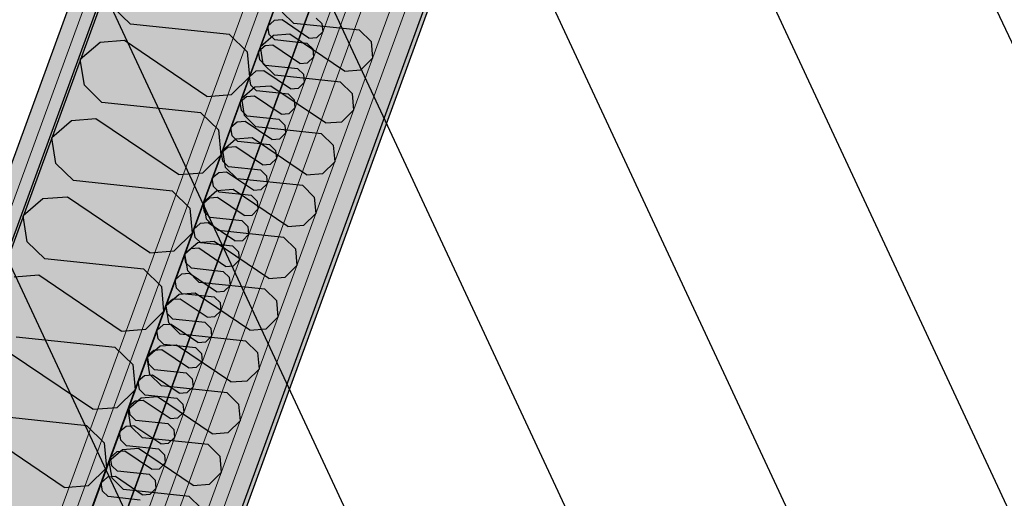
# Model space of a CAD drawing. Header units: millimetres. Extents: x 112481703 to 112588235, y 1264638581 to 1264713486.
# Tile 171 of 256: x 112563782 to 112564667, y 1264675416 to 1264675846. Entities that reach past the tile are written whole.
import ezdxf
from ezdxf.enums import TextEntityAlignment as Align

# ---------------------------------------------------------------- set-up
doc = ezdxf.new("R2010")
doc.units = ezdxf.units.MM
doc.header["$LTSCALE"] = 0.5
doc.header["$MEASUREMENT"] = 0
doc.linetypes.add('Lang stiplet', pattern=[2116.666603, 1269.999981, -846.666622])
doc.linetypes.add('PLINE', pattern=[0])
for name, color, linetype in [('231- Bærende yttervegger', 7, 'Continuous'), ('231- Bærende yttervegger (Skravur)', 7, 'Continuous'), ('231- Bærende yttervegger (Skravur)(Nye konstruksjoner)', 7, 'Continuous'), ('231- Bærende yttervegger(Nye konstruksjoner)', 7, 'Continuous'), ('266- Himling og innvendig overflate#1', 7, 'Continuous'), ('862- M___Nettoareal', 7, 'Continuous'), ('862- M___Nettoareal (1-100)', 7, 'Continuous'), ('862- M___Nettoareal(Polylinje)', 7, 'Continuous'), ('LA_farge_dekke_asfalt2', 7, 'Continuous'), ('Yttervegger.A225', 7, 'Continuous'), ('Yttervegger.A225 (Skravur)', 7, 'Continuous')]:
    doc.layers.add(name, color=color, linetype=linetype)
doc.layers.add('235- Utvendig kledning og overflate', color=7, linetype='Continuous', lineweight=0)
doc.layers.add('236- Innvendig kledning og overflate', color=7, linetype='Continuous', lineweight=0)
doc.styles.add('GENERATED_STYLE_1', font='arial.ttf')
pattern_1 = [(249.956, (112557650, 1264717795), (-81.357, 29.68231), [0, -50]), (249.956, (112557682.11, 1264717756.67), (-81.357, 29.68231), [0, -50])]

# ---------------------------------------------------------------- blocks, each defined once
blk = doc.blocks.new('Legekontor_18_8', base_point=(112565643.06, 1264674628.7))
at = {"layer": '862- M___Nettoareal(Polylinje)', "linetype": 'PLINE', "flags": 128}
blk.add_lwpolyline([(112562951.97, 1264672584.61), (112565881.63, 1264671515.76), (112567554.2, 1264676100.16), (112567694.6, 1264676484.99), (112566464.89, 1264676933.64), (112564764.95, 1264677553.85)], close=True, dxfattribs=at)
blk = doc.blocks.new('Legesenter_2422_21', base_point=(112561936.63, 1264674806.4))
at = {"layer": '862- M___Nettoareal(Polylinje)', "linetype": 'PLINE', "flags": 128}
blk.add_lwpolyline([(112558273.87, 1264668708.45), (112560894.88, 1264667752.2), (112562589.31, 1264672396.52), (112562566.77, 1264672404.74), (112564352.87, 1264677300.33), (112561754.41, 1264678248.36)], close=True, dxfattribs=at)
blk = doc.blocks.new('*X154', base_point=(112557650, 1264717795))
at = {"layer": 'Yttervegger.A225 (Skravur)', "linetype": 'PLINE'}
for p, q in [((112564011.13, 1264675845.16), (112564005.38, 1264675840.2)), ((112564018.25, 1264675845.71), (112564011.13, 1264675845.16)), ((112564042.29, 1264675829.45), (112564018.25, 1264675845.71)), ((112564048.86, 1264675847.46), (112564053.96, 1264675842.46)), ((112564053.96, 1264675842.46), (112564054.63, 1264675835.15)), ((112564006.58, 1264675832.7), (112564005.38, 1264675840.2)), ((112564049.41, 1264675830), (112564054.63, 1264675835.15)), ((112564011.68, 1264675827.69), (112564006.58, 1264675832.7)), ((112564040.54, 1264675824.65), (112564011.68, 1264675827.69)), ((112564040.54, 1264675824.65), (112564045.63, 1264675819.65)), ((112564042.29, 1264675829.45), (112564049.41, 1264675830)), ((112564002.8, 1264675822.35), (112563997.05, 1264675817.39)), ((112563998.26, 1264675809.89), (112563997.05, 1264675817.39)), ((112564009.93, 1264675822.9), (112564002.8, 1264675822.35)), ((112564033.97, 1264675806.64), (112564009.93, 1264675822.9)), ((112564045.63, 1264675819.65), (112564046.31, 1264675812.34)), ((112564003.35, 1264675804.88), (112563998.26, 1264675809.89)), ((112564033.97, 1264675806.64), (112564041.09, 1264675807.19)), ((112564041.09, 1264675807.19), (112564046.31, 1264675812.34)), ((112563994.48, 1264675799.54), (112563988.73, 1264675794.58)), ((112564001.6, 1264675800.09), (112563994.48, 1264675799.54)), ((112564025.64, 1264675783.83), (112564001.6, 1264675800.09)), ((112564032.22, 1264675801.84), (112564003.35, 1264675804.88)), ((112564032.22, 1264675801.84), (112564037.31, 1264675796.84)), ((112563989.94, 1264675787.08), (112563988.73, 1264675794.58)), ((112564032.77, 1264675784.38), (112564037.99, 1264675789.53)), ((112564037.31, 1264675796.84), (112564037.99, 1264675789.53)), ((112563995.03, 1264675782.07), (112563989.94, 1264675787.08)), ((112564023.89, 1264675779.03), (112563995.03, 1264675782.07)), ((112564025.64, 1264675783.83), (112564032.77, 1264675784.38)), ((112563986.16, 1264675776.73), (112563980.41, 1264675771.77)), ((112563981.61, 1264675764.27), (112563980.41, 1264675771.77)), ((112563993.28, 1264675777.28), (112563986.16, 1264675776.73)), ((112564017.32, 1264675761.01), (112563993.28, 1264675777.28)), ((112564023.89, 1264675779.03), (112564028.99, 1264675774.02)), ((112564028.99, 1264675774.02), (112564029.66, 1264675766.72)), ((112563986.71, 1264675759.26), (112563981.61, 1264675764.27)), ((112564024.44, 1264675761.57), (112564029.66, 1264675766.72)), ((112563977.84, 1264675753.92), (112563972.09, 1264675748.96)), ((112563984.96, 1264675754.47), (112563977.84, 1264675753.92)), ((112564009, 1264675738.2), (112563984.96, 1264675754.47)), ((112564015.57, 1264675756.22), (112563986.71, 1264675759.26)), ((112564015.57, 1264675756.22), (112564020.67, 1264675751.21)), ((112564017.32, 1264675761.01), (112564024.44, 1264675761.57)), ((112563973.29, 1264675741.46), (112563972.09, 1264675748.96)), ((112564020.67, 1264675751.21), (112564021.34, 1264675743.91)), ((112563978.39, 1264675736.45), (112563973.29, 1264675741.46)), ((112564007.25, 1264675733.41), (112563978.39, 1264675736.45)), ((112564009, 1264675738.2), (112564016.12, 1264675738.76)), ((112564016.12, 1264675738.76), (112564021.34, 1264675743.91)), ((112563969.52, 1264675731.11), (112563963.77, 1264675726.14)), ((112563976.64, 1264675731.66), (112563969.52, 1264675731.11)), ((112564000.68, 1264675715.39), (112563976.64, 1264675731.66)), ((112564007.25, 1264675733.41), (112564012.34, 1264675728.4)), ((112564012.34, 1264675728.4), (112564013.02, 1264675721.1)), ((112563964.97, 1264675718.65), (112563963.77, 1264675726.14)), ((112563970.06, 1264675713.64), (112563964.97, 1264675718.65)), ((112564007.8, 1264675715.94), (112564013.02, 1264675721.1)), ((112563998.93, 1264675710.6), (112563970.06, 1264675713.64)), ((112563998.93, 1264675710.6), (112564004.02, 1264675705.59)), ((112564000.68, 1264675715.39), (112564007.8, 1264675715.94)), ((112563961.19, 1264675708.3), (112563955.44, 1264675703.33)), ((112563956.65, 1264675695.84), (112563955.44, 1264675703.33)), ((112563968.32, 1264675708.85), (112563961.19, 1264675708.3)), ((112563992.35, 1264675692.58), (112563968.32, 1264675708.85)), ((112564004.02, 1264675705.59), (112564004.7, 1264675698.29)), ((112563961.74, 1264675690.83), (112563956.65, 1264675695.84)), ((112563992.35, 1264675692.58), (112563999.48, 1264675693.13)), ((112563999.48, 1264675693.13), (112564004.7, 1264675698.29)), ((112563952.87, 1264675685.48), (112563947.12, 1264675680.52)), ((112563959.99, 1264675686.04), (112563952.87, 1264675685.48)), ((112563984.03, 1264675669.77), (112563959.99, 1264675686.04)), ((112563990.61, 1264675687.79), (112563961.74, 1264675690.83)), ((112563990.61, 1264675687.79), (112563995.7, 1264675682.78)), ((112563995.7, 1264675682.78), (112563996.38, 1264675675.48)), ((112563948.33, 1264675673.03), (112563947.12, 1264675680.52)), ((112563991.15, 1264675670.32), (112563996.38, 1264675675.48)), ((112563953.42, 1264675668.02), (112563948.33, 1264675673.03)), ((112563982.28, 1264675664.98), (112563953.42, 1264675668.02)), ((112563982.28, 1264675664.98), (112563987.38, 1264675659.97)), ((112563984.03, 1264675669.77), (112563991.15, 1264675670.32)), ((112563944.55, 1264675662.67), (112563938.8, 1264675657.71)), ((112563940, 1264675650.22), (112563938.8, 1264675657.71)), ((112563951.67, 1264675663.23), (112563944.55, 1264675662.67)), ((112563975.71, 1264675646.96), (112563951.67, 1264675663.23)), ((112563987.38, 1264675659.97), (112563988.05, 1264675652.67)), ((112563945.1, 1264675645.21), (112563940, 1264675650.22)), ((112563975.71, 1264675646.96), (112563982.83, 1264675647.51)), ((112563982.83, 1264675647.51), (112563988.05, 1264675652.67)), ((112563936.23, 1264675639.86), (112563930.48, 1264675634.9)), ((112563943.35, 1264675640.41), (112563936.23, 1264675639.86)), ((112563967.39, 1264675624.15), (112563943.35, 1264675640.41)), ((112563973.96, 1264675642.17), (112563945.1, 1264675645.21)), ((112563973.96, 1264675642.17), (112563979.06, 1264675637.16)), ((112563931.68, 1264675627.41), (112563930.48, 1264675634.9)), ((112563974.51, 1264675624.7), (112563979.73, 1264675629.86)), ((112563979.06, 1264675637.16), (112563979.73, 1264675629.86)), ((112563936.78, 1264675622.4), (112563931.68, 1264675627.41)), ((112563965.64, 1264675619.36), (112563936.78, 1264675622.4)), ((112563967.39, 1264675624.15), (112563974.51, 1264675624.7)), ((112563927.9, 1264675617.05), (112563922.15, 1264675612.09)), ((112563923.36, 1264675604.59), (112563922.15, 1264675612.09)), ((112563935.03, 1264675617.6), (112563927.9, 1264675617.05)), ((112563959.07, 1264675601.34), (112563935.03, 1264675617.6)), ((112563965.64, 1264675619.36), (112563970.73, 1264675614.35)), ((112563970.73, 1264675614.35), (112563971.41, 1264675607.05)), ((112563928.45, 1264675599.59), (112563923.36, 1264675604.59)), ((112563966.19, 1264675601.89), (112563971.41, 1264675607.05)), ((112563919.58, 1264675594.24), (112563913.83, 1264675589.28)), ((112563926.7, 1264675594.79), (112563919.58, 1264675594.24)), ((112563950.74, 1264675578.53), (112563926.7, 1264675594.79)), ((112563957.32, 1264675596.55), (112563928.45, 1264675599.59)), ((112563957.32, 1264675596.55), (112563962.41, 1264675591.54)), ((112563959.07, 1264675601.34), (112563966.19, 1264675601.89)), ((112563915.04, 1264675581.78), (112563913.83, 1264675589.28)), ((112563962.41, 1264675591.54), (112563963.09, 1264675584.24)), ((112563920.13, 1264675576.78), (112563915.04, 1264675581.78)), ((112563948.99, 1264675573.74), (112563920.13, 1264675576.78)), ((112563950.74, 1264675578.53), (112563957.87, 1264675579.08)), ((112563957.87, 1264675579.08), (112563963.09, 1264675584.24)), ((112563911.26, 1264675571.43), (112563905.51, 1264675566.47)), ((112563918.38, 1264675571.98), (112563911.26, 1264675571.43)), ((112563942.42, 1264675555.72), (112563918.38, 1264675571.98)), ((112563948.99, 1264675573.74), (112563954.09, 1264675568.73)), ((112563954.09, 1264675568.73), (112563954.76, 1264675561.42)), ((112563906.71, 1264675558.97), (112563905.51, 1264675566.47)), ((112563911.81, 1264675553.97), (112563906.71, 1264675558.97)), ((112563949.54, 1264675556.27), (112563954.76, 1264675561.42)), ((112563940.67, 1264675550.93), (112563911.81, 1264675553.97)), ((112563940.67, 1264675550.93), (112563945.77, 1264675545.92)), ((112563942.42, 1264675555.72), (112563949.54, 1264675556.27)), ((112563902.94, 1264675548.62), (112563897.19, 1264675543.66)), ((112563898.39, 1264675536.16), (112563897.19, 1264675543.66)), ((112563910.06, 1264675549.17), (112563902.94, 1264675548.62)), ((112563934.1, 1264675532.91), (112563910.06, 1264675549.17)), ((112563945.77, 1264675545.92), (112563946.44, 1264675538.61)), ((112563903.49, 1264675531.15), (112563898.39, 1264675536.16)), ((112563934.1, 1264675532.91), (112563941.22, 1264675533.46)), ((112563941.22, 1264675533.46), (112563946.44, 1264675538.61)), ((112563894.62, 1264675525.81), (112563888.87, 1264675520.85)), ((112563901.74, 1264675526.36), (112563894.62, 1264675525.81)), ((112563925.78, 1264675510.1), (112563901.74, 1264675526.36)), ((112563932.35, 1264675528.12), (112563903.49, 1264675531.15)), ((112563932.35, 1264675528.12), (112563937.44, 1264675523.11)), ((112563890.07, 1264675513.35), (112563888.87, 1264675520.85)), ((112563932.9, 1264675510.65), (112563938.12, 1264675515.8)), ((112563937.44, 1264675523.11), (112563938.12, 1264675515.8)), ((112563895.16, 1264675508.34), (112563890.07, 1264675513.35)), ((112563924.03, 1264675505.31), (112563895.16, 1264675508.34)), ((112563925.78, 1264675510.1), (112563932.9, 1264675510.65)), ((112563886.29, 1264675503), (112563880.54, 1264675498.04)), ((112563881.75, 1264675490.54), (112563880.54, 1264675498.04)), ((112563893.42, 1264675503.55), (112563886.29, 1264675503)), ((112563917.45, 1264675487.29), (112563893.42, 1264675503.55)), ((112563924.03, 1264675505.31), (112563929.12, 1264675500.3)), ((112563929.12, 1264675500.3), (112563929.8, 1264675492.99)), ((112563886.84, 1264675485.53), (112563881.75, 1264675490.54)), ((112563924.58, 1264675487.84), (112563929.8, 1264675492.99)), ((112563877.97, 1264675480.19), (112563872.22, 1264675475.23)), ((112563885.09, 1264675480.74), (112563877.97, 1264675480.19)), ((112563909.13, 1264675464.48), (112563885.09, 1264675480.74)), ((112563915.71, 1264675482.5), (112563886.84, 1264675485.53)), ((112563915.71, 1264675482.5), (112563920.8, 1264675477.49)), ((112563917.45, 1264675487.29), (112563924.58, 1264675487.84)), ((112563873.43, 1264675467.73), (112563872.22, 1264675475.23)), ((112563920.8, 1264675477.49), (112563921.48, 1264675470.18)), ((112563878.52, 1264675462.72), (112563873.43, 1264675467.73)), ((112563907.38, 1264675459.69), (112563878.52, 1264675462.72)), ((112563909.13, 1264675464.48), (112563916.25, 1264675465.03)), ((112563916.25, 1264675465.03), (112563921.48, 1264675470.18)), ((112563869.65, 1264675457.38), (112563863.9, 1264675452.42)), ((112563876.77, 1264675457.93), (112563869.65, 1264675457.38)), ((112563900.81, 1264675441.67), (112563876.77, 1264675457.93)), ((112563907.38, 1264675459.69), (112563912.48, 1264675454.68)), ((112563912.48, 1264675454.68), (112563913.15, 1264675447.37)), ((112563865.1, 1264675444.92), (112563863.9, 1264675452.42)), ((112563870.2, 1264675439.91), (112563865.1, 1264675444.92)), ((112563907.93, 1264675442.22), (112563913.15, 1264675447.37)), ((112563868.45, 1264675435.12), (112563861.33, 1264675434.57)), ((112563892.49, 1264675418.86), (112563868.45, 1264675435.12)), ((112563899.06, 1264675436.87), (112563870.2, 1264675439.91)), ((112563899.06, 1264675436.87), (112563904.16, 1264675431.87)), ((112563900.81, 1264675441.67), (112563907.93, 1264675442.22)), ((112563861.33, 1264675434.57), (112563855.58, 1264675429.61)), ((112563856.78, 1264675422.11), (112563855.58, 1264675429.61)), ((112563904.16, 1264675431.87), (112563904.83, 1264675424.56)), ((112563861.88, 1264675417.1), (112563856.78, 1264675422.11)), ((112563892.49, 1264675418.86), (112563899.61, 1264675419.41)), ((112563899.61, 1264675419.41), (112563904.83, 1264675424.56)), ((112563890.74, 1264675414.06), (112563861.88, 1264675417.1))]:
    blk.add_line(p, q, dxfattribs=at)
blk = doc.blocks.new('*X157', base_point=(112557650, 1264717795))
at = {"layer": 'Yttervegger.A225 (Skravur)', "linetype": 'PLINE'}
for p, q in [((112563881.95, 1264675841.91), (112563866.24, 1264675857.35)), ((112563970.94, 1264675832.54), (112563881.95, 1264675841.91)), ((112563854.59, 1264675825.43), (112563836.87, 1264675810.14)), ((112563876.55, 1264675827.13), (112563854.59, 1264675825.43)), ((112563950.67, 1264675776.99), (112563876.55, 1264675827.13)), ((112563970.94, 1264675832.54), (112563986.65, 1264675817.1)), ((112563986.65, 1264675817.1), (112563988.73, 1264675794.58)), ((112563840.58, 1264675787.02), (112563836.87, 1264675810.14)), ((112563972.64, 1264675778.69), (112563988.73, 1264675794.58)), ((112563856.29, 1264675771.58), (112563840.58, 1264675787.02)), ((112563945.28, 1264675762.21), (112563856.29, 1264675771.58)), ((112563950.67, 1264675776.99), (112563972.64, 1264675778.69)), ((112563945.28, 1264675762.21), (112563960.99, 1264675746.77)), ((112563828.93, 1264675755.1), (112563811.21, 1264675739.8)), ((112563850.89, 1264675756.8), (112563828.93, 1264675755.1)), ((112563925.01, 1264675706.65), (112563850.89, 1264675756.8)), ((112563960.99, 1264675746.77), (112563963.07, 1264675724.24)), ((112563814.92, 1264675716.69), (112563811.21, 1264675739.8)), ((112563946.98, 1264675708.35), (112563963.07, 1264675724.24)), ((112563830.63, 1264675701.24), (112563814.92, 1264675716.69)), ((112563919.62, 1264675691.88), (112563830.63, 1264675701.24)), ((112563925.01, 1264675706.65), (112563946.98, 1264675708.35)), ((112563919.62, 1264675691.88), (112563935.33, 1264675676.43)), ((112563803.27, 1264675684.77), (112563785.55, 1264675669.47)), ((112563825.23, 1264675686.47), (112563803.27, 1264675684.77)), ((112563899.35, 1264675636.32), (112563825.23, 1264675686.47)), ((112563935.33, 1264675676.43), (112563937.41, 1264675653.91)), ((112563789.26, 1264675646.35), (112563785.55, 1264675669.47)), ((112563921.32, 1264675638.02), (112563937.41, 1264675653.91)), ((112563804.97, 1264675630.91), (112563789.26, 1264675646.35)), ((112563893.96, 1264675621.54), (112563804.97, 1264675630.91)), ((112563899.35, 1264675636.32), (112563921.32, 1264675638.02)), ((112563893.96, 1264675621.54), (112563909.67, 1264675606.1)), ((112563799.57, 1264675616.13), (112563777.61, 1264675614.43)), ((112563873.69, 1264675565.99), (112563799.57, 1264675616.13)), ((112563909.67, 1264675606.1), (112563911.75, 1264675583.58)), ((112563895.66, 1264675567.69), (112563911.75, 1264675583.58)), ((112563873.69, 1264675565.99), (112563895.66, 1264675567.69)), ((112563868.3, 1264675551.21), (112563779.31, 1264675560.58)), ((112563868.3, 1264675551.21), (112563884.01, 1264675535.77)), ((112563848.03, 1264675495.66), (112563773.91, 1264675545.8)), ((112563884.01, 1264675535.77), (112563886.09, 1264675513.25)), ((112563869.99, 1264675497.36), (112563886.09, 1264675513.25)), ((112563848.03, 1264675495.66), (112563869.99, 1264675497.36)), ((112563842.64, 1264675480.88), (112563753.65, 1264675490.25)), ((112563842.64, 1264675480.88), (112563858.35, 1264675465.44)), ((112563822.37, 1264675425.32), (112563748.25, 1264675475.47)), ((112563858.35, 1264675465.44), (112563860.43, 1264675442.91)), ((112563844.33, 1264675427.02), (112563860.43, 1264675442.91)), ((112563822.37, 1264675425.32), (112563844.33, 1264675427.02))]:
    blk.add_line(p, q, dxfattribs=at)
blk = doc.blocks.new('*X591', base_point=(112557650, 1264717795))
at = {"layer": 'Yttervegger.A225 (Skravur)', "linetype": 'PLINE'}
for p, q in [((112564028.68, 1264675842.63), (112564018.28, 1264675852.85)), ((112564087.61, 1264675836.42), (112564028.68, 1264675842.63)), ((112564087.61, 1264675836.42), (112564098.01, 1264675826.2)), ((112564010.56, 1264675831.72), (112563998.83, 1264675821.59)), ((112564025.11, 1264675832.84), (112564010.56, 1264675831.72)), ((112564074.19, 1264675799.64), (112564025.11, 1264675832.84)), ((112564098.01, 1264675826.2), (112564099.39, 1264675811.28)), ((112564001.28, 1264675806.28), (112563998.83, 1264675821.59)), ((112564088.73, 1264675800.76), (112564099.39, 1264675811.28)), ((112564011.69, 1264675796.05), (112564001.28, 1264675806.28)), ((112564074.19, 1264675799.64), (112564088.73, 1264675800.76)), ((112564070.62, 1264675789.85), (112564011.69, 1264675796.05)), ((112564070.62, 1264675789.85), (112564081.02, 1264675779.63)), ((112563993.57, 1264675785.14), (112563981.84, 1264675775.02)), ((112564008.12, 1264675786.27), (112563993.57, 1264675785.14)), ((112564057.19, 1264675753.06), (112564008.12, 1264675786.27)), ((112563984.29, 1264675759.71), (112563981.84, 1264675775.02)), ((112564081.02, 1264675779.63), (112564082.4, 1264675764.71)), ((112564071.74, 1264675754.19), (112564082.4, 1264675764.71)), ((112563994.69, 1264675749.48), (112563984.29, 1264675759.71)), ((112564057.19, 1264675753.06), (112564071.74, 1264675754.19)), ((112564053.62, 1264675743.28), (112563994.69, 1264675749.48)), ((112563976.58, 1264675738.57), (112563964.84, 1264675728.44)), ((112563991.12, 1264675739.7), (112563976.58, 1264675738.57)), ((112564040.2, 1264675706.49), (112563991.12, 1264675739.7)), ((112564053.62, 1264675743.28), (112564064.03, 1264675733.05)), ((112563967.3, 1264675713.14), (112563964.84, 1264675728.44)), ((112564064.03, 1264675733.05), (112564065.4, 1264675718.14)), ((112564054.75, 1264675707.62), (112564065.4, 1264675718.14)), ((112563977.7, 1264675702.91), (112563967.3, 1264675713.14)), ((112564036.63, 1264675696.71), (112563977.7, 1264675702.91)), ((112564040.2, 1264675706.49), (112564054.75, 1264675707.62)), ((112563959.59, 1264675692), (112563947.85, 1264675681.87)), ((112563974.13, 1264675693.13), (112563959.59, 1264675692)), ((112564023.21, 1264675659.92), (112563974.13, 1264675693.13)), ((112564036.63, 1264675696.71), (112564047.03, 1264675686.48)), ((112564047.03, 1264675686.48), (112564048.41, 1264675671.57)), ((112563950.31, 1264675666.56), (112563947.85, 1264675681.87)), ((112563960.71, 1264675656.34), (112563950.31, 1264675666.56)), ((112564037.75, 1264675661.05), (112564048.41, 1264675671.57)), ((112564019.64, 1264675650.14), (112563960.71, 1264675656.34)), ((112564023.21, 1264675659.92), (112564037.75, 1264675661.05)), ((112564019.64, 1264675650.14), (112564030.04, 1264675639.91)), ((112563942.6, 1264675645.43), (112563930.86, 1264675635.3)), ((112563957.14, 1264675646.55), (112563942.6, 1264675645.43)), ((112564006.22, 1264675613.35), (112563957.14, 1264675646.55)), ((112564030.04, 1264675639.91), (112564031.42, 1264675625)), ((112563933.32, 1264675619.99), (112563930.86, 1264675635.3)), ((112564020.76, 1264675614.48), (112564031.42, 1264675625)), ((112563943.72, 1264675609.77), (112563933.32, 1264675619.99)), ((112564006.22, 1264675613.35), (112564020.76, 1264675614.48)), ((112564002.65, 1264675603.57), (112563943.72, 1264675609.77)), ((112564002.65, 1264675603.57), (112564013.05, 1264675593.34)), ((112563925.61, 1264675598.86), (112563913.87, 1264675588.73)), ((112563940.15, 1264675599.98), (112563925.61, 1264675598.86)), ((112563989.23, 1264675566.78), (112563940.15, 1264675599.98)), ((112563916.33, 1264675573.42), (112563913.87, 1264675588.73)), ((112564013.05, 1264675593.34), (112564014.43, 1264675578.43)), ((112564003.77, 1264675567.9), (112564014.43, 1264675578.43)), ((112563926.73, 1264675563.2), (112563916.33, 1264675573.42)), ((112563989.23, 1264675566.78), (112564003.77, 1264675567.9)), ((112563985.66, 1264675556.99), (112563926.73, 1264675563.2)), ((112563908.62, 1264675552.29), (112563896.88, 1264675542.16)), ((112563923.16, 1264675553.41), (112563908.62, 1264675552.29)), ((112563972.24, 1264675520.21), (112563923.16, 1264675553.41)), ((112563985.66, 1264675556.99), (112563996.06, 1264675546.77)), ((112563899.34, 1264675526.85), (112563896.88, 1264675542.16)), ((112563996.06, 1264675546.77), (112563997.44, 1264675531.85)), ((112563909.74, 1264675516.62), (112563899.34, 1264675526.85)), ((112563986.78, 1264675521.33), (112563997.44, 1264675531.85)), ((112563968.67, 1264675510.42), (112563909.74, 1264675516.62)), ((112563972.24, 1264675520.21), (112563986.78, 1264675521.33)), ((112563891.63, 1264675505.71), (112563879.89, 1264675495.59)), ((112563906.17, 1264675506.84), (112563891.63, 1264675505.71)), ((112563955.25, 1264675473.64), (112563906.17, 1264675506.84)), ((112563968.67, 1264675510.42), (112563979.07, 1264675500.2)), ((112563979.07, 1264675500.2), (112563980.45, 1264675485.28)), ((112563882.35, 1264675480.28), (112563879.89, 1264675495.59)), ((112563892.75, 1264675470.05), (112563882.35, 1264675480.28)), ((112563969.79, 1264675474.76), (112563980.45, 1264675485.28)), ((112563955.25, 1264675473.64), (112563969.79, 1264675474.76)), ((112563951.68, 1264675463.85), (112563892.75, 1264675470.05)), ((112563951.68, 1264675463.85), (112563962.08, 1264675453.63)), ((112563874.64, 1264675459.14), (112563862.9, 1264675449.01)), ((112563889.18, 1264675460.27), (112563874.64, 1264675459.14)), ((112563938.26, 1264675427.06), (112563889.18, 1264675460.27)), ((112563962.08, 1264675453.63), (112563963.46, 1264675438.71)), ((112563865.36, 1264675433.71), (112563862.9, 1264675449.01)), ((112563952.8, 1264675428.19), (112563963.46, 1264675438.71)), ((112563875.76, 1264675423.48), (112563865.36, 1264675433.71)), ((112563938.26, 1264675427.06), (112563952.8, 1264675428.19)), ((112563934.69, 1264675417.28), (112563875.76, 1264675423.48)), ((112563934.69, 1264675417.28), (112563945.09, 1264675407.05))]:
    blk.add_line(p, q, dxfattribs=at)
blk = doc.blocks.new('Label_70', base_point=(112565957, 1264675024.34))
at = {"layer": '862- M___Nettoareal (1-100)', "char_height": 200, "attachment_point": 1, "rotation": 249.95599, "style": 'GENERATED_STYLE_1'}
for s, insert in [('\\A1;{\\pql;\\pt0,241000;\\fArial|b0|i0|c0|p0;\\W1.000000;16,5\\fArial|b0|i0|c0|p0;\\W1.000000;\\A1{\\H.66x;\\S^  ;}\\fArial|b0|i0|c0|p0;\\W1.000000; m\\fArial|b0|i0|c0|p0;\\W1.000000;\\A1{\\H.66x;\\S2^  ;}\\fArial|b0|i0|c0|p0;\\W1.000000;\\fArial|b0|i0|c0|p0;\\W1.000000;\\fArial|b0|i0|c0|p0;\\W1.000000;\\fArial|b0|i0|c0|p0;\\W1.000000;\\fArial|b0|i0|c0|p0;\\W1.000000;\\fArial|b0|i0|c0|p0;\\W1.000000;\\fArial|b0|i0|c0|p0;\\W1.000000;\\A1{\\H.66x;\\S^  ;}\\fArial|b0|i0|c0|p0;\\W1.000000;\\fArial|b0|i0|c0|p0;\\W1.000000;\\A1{\\H.66x;\\S^  ;}\\fArial|b0|i0|c0|p0;\\W1.000000;\\fArial|b0|i0|c0|p0;\\W1.000000;\\fArial|b0|i0|c0|p0;\\W1.000000;\\fArial|b0|i0|c0|p0;\\W1.000000;\\fArial|b0|i0|c0|p0;\\W1.000000;\\fArial|b0|i0|c0|p0;\\W1.000000;\\fArial|b0|i0|c0|p0;\\W1.000000;\\A1{\\H.66x;\\S^  ;}\\fArial|b0|i0|c0|p0;\\W1.000000;\\fArial|b0|i0|c0|p0;\\W1.000000;\\A1{\\H.66x;\\S^  ;}\\fArial|b0|i0|c0|p0;\\W1.000000;\\fArial|b0|i0|c0|p0;\\W1.000000;\\fArial|b0|i0|c0|p0;\\W1.000000;\\fArial|b0|i0|c0|p0;\\W1.000000;\\fArial|b0|i0|c0|p0;\\W1.000000;\\fArial|b0|i0|c0|p0;\\W1.000000;\\fArial|b0|i0|c0|p0;\\W1.000000;\\A1{\\H.66x;\\S^  ;}\\fArial|b0|i0|c0|p0;\\W1.000000;\\fArial|b0|i0|c0|p0;\\W1.000000;\\A1{\\H.66x;\\S^  ;}\\fArial|b0|i0|c0|p0;\\W1.000000;\\fArial|b0|i0|c0|p0;\\W1.000000;\\fArial|b0|i0|c0|p0;\\W1.000000;\\fArial|b0|i0|c0|p0;\\W1.000000;\\fArial|b0|i0|c0|p0;\\W1.000000;\\fArial|b0|i0|c0|p0;\\W1.000000;\\fArial|b0|i0|c0|p0;\\W1.000000;\\A1{\\H.66x;\\S^  ;}\\fArial|b0|i0|c0|p0;\\W1.000000;\\fArial|b0|i0|c0|p0;\\W1.000000;\\A1{\\H.66x;\\S^  ;}\\fArial|b0|i0|c0|p0;\\W1.000000;\\fArial|b0|i0|c0|p0;\\W1.000000;\\fArial|b0|i0|c0|p0;\\W1.000000;\\fArial|b0|i0|c0|p0;\\W1.000000;\\fArial|b0|i0|c0|p0;\\W1.000000;\\fArial|b0|i0|c0|p0;\\W1.000000;\\fArial|b0|i0|c0|p0;\\W1.000000;\\fArial|b0|i0|c0|p0;\\W1.000000;}', (112565995.53, 1264675730.14)), ('\\A1;{\\pql;\\pt0,241000;\\fArial|b0|i0|c0|p0;\\W1.000000;Legekontor\\fArial|b0|i0|c0|p0;\\W1.000000;\\A1{\\H.66x;\\S^  ;}\\fArial|b0|i0|c0|p0;\\W1.000000;\\fArial|b0|i0|c0|p0;\\W1.000000;\\A1{\\H.66x;\\S^  ;}\\fArial|b0|i0|c0|p0;\\W1.000000;\\fArial|b0|i0|c0|p0;\\W1.000000;\\fArial|b0|i0|c0|p0;\\W1.000000;\\fArial|b0|i0|c0|p0;\\W1.000000;\\fArial|b0|i0|c0|p0;\\W1.000000;\\fArial|b0|i0|c0|p0;\\W1.000000;\\fArial|b0|i0|c0|p0;\\W1.000000;\\A1{\\H.66x;\\S^  ;}\\fArial|b0|i0|c0|p0;\\W1.000000;\\fArial|b0|i0|c0|p0;\\W1.000000;\\A1{\\H.66x;\\S^  ;}\\fArial|b0|i0|c0|p0;\\W1.000000;\\fArial|b0|i0|c0|p0;\\W1.000000;\\fArial|b0|i0|c0|p0;\\W1.000000;\\fArial|b0|i0|c0|p0;\\W1.000000;\\fArial|b0|i0|c0|p0;\\W1.000000;\\fArial|b0|i0|c0|p0;\\W1.000000;\\fArial|b0|i0|c0|p0;\\W1.000000;\\A1{\\H.66x;\\S^  ;}\\fArial|b0|i0|c0|p0;\\W1.000000;\\fArial|b0|i0|c0|p0;\\W1.000000;\\A1{\\H.66x;\\S^  ;}\\fArial|b0|i0|c0|p0;\\W1.000000;\\fArial|b0|i0|c0|p0;\\W1.000000;\\fArial|b0|i0|c0|p0;\\W1.000000;\\fArial|b0|i0|c0|p0;\\W1.000000;\\fArial|b0|i0|c0|p0;\\W1.000000;\\fArial|b0|i0|c0|p0;\\W1.000000;\\fArial|b0|i0|c0|p0;\\W1.000000;\\A1{\\H.66x;\\S^  ;}\\fArial|b0|i0|c0|p0;\\W1.000000;\\fArial|b0|i0|c0|p0;\\W1.000000;\\A1{\\H.66x;\\S^  ;}\\fArial|b0|i0|c0|p0;\\W1.000000;\\fArial|b0|i0|c0|p0;\\W1.000000;\\fArial|b0|i0|c0|p0;\\W1.000000;\\fArial|b0|i0|c0|p0;\\W1.000000;\\fArial|b0|i0|c0|p0;\\W1.000000;\\fArial|b0|i0|c0|p0;\\W1.000000;\\fArial|b0|i0|c0|p0;\\W1.000000;\\A1{\\H.66x;\\S^  ;}\\fArial|b0|i0|c0|p0;\\W1.000000;\\fArial|b0|i0|c0|p0;\\W1.000000;\\A1{\\H.66x;\\S^  ;}\\fArial|b0|i0|c0|p0;\\W1.000000;\\fArial|b0|i0|c0|p0;\\W1.000000;\\fArial|b0|i0|c0|p0;\\W1.000000;\\fArial|b0|i0|c0|p0;\\W1.000000;\\fArial|b0|i0|c0|p0;\\W1.000000;\\fArial|b0|i0|c0|p0;\\W1.000000;\\fArial|b0|i0|c0|p0;\\W1.000000;\\fArial|b0|i0|c0|p0;\\W1.000000;}', (112566293.46, 1264675621.44)), ('\\A1;{\\pql;\\pt0,241000;\\fArial|b0|i0|c0|p0;\\W1.000000;18\\fArial|b0|i0|c0|p0;\\W1.000000;\\A1{\\H.66x;\\S^  ;}\\fArial|b0|i0|c0|p0;\\W1.000000;\\fArial|b0|i0|c0|p0;\\W1.000000;\\A1{\\H.66x;\\S^  ;}\\fArial|b0|i0|c0|p0;\\W1.000000;\\fArial|b0|i0|c0|p0;\\W1.000000;\\fArial|b0|i0|c0|p0;\\W1.000000;\\fArial|b0|i0|c0|p0;\\W1.000000;\\fArial|b0|i0|c0|p0;\\W1.000000;\\fArial|b0|i0|c0|p0;\\W1.000000;\\fArial|b0|i0|c0|p0;\\W1.000000;\\A1{\\H.66x;\\S^  ;}\\fArial|b0|i0|c0|p0;\\W1.000000;\\fArial|b0|i0|c0|p0;\\W1.000000;\\A1{\\H.66x;\\S^  ;}\\fArial|b0|i0|c0|p0;\\W1.000000;\\fArial|b0|i0|c0|p0;\\W1.000000;\\fArial|b0|i0|c0|p0;\\W1.000000;\\fArial|b0|i0|c0|p0;\\W1.000000;\\fArial|b0|i0|c0|p0;\\W1.000000;\\fArial|b0|i0|c0|p0;\\W1.000000;\\fArial|b0|i0|c0|p0;\\W1.000000;\\A1{\\H.66x;\\S^  ;}\\fArial|b0|i0|c0|p0;\\W1.000000;\\fArial|b0|i0|c0|p0;\\W1.000000;\\A1{\\H.66x;\\S^  ;}\\fArial|b0|i0|c0|p0;\\W1.000000;\\fArial|b0|i0|c0|p0;\\W1.000000;\\fArial|b0|i0|c0|p0;\\W1.000000;\\fArial|b0|i0|c0|p0;\\W1.000000;\\fArial|b0|i0|c0|p0;\\W1.000000;\\fArial|b0|i0|c0|p0;\\W1.000000;\\fArial|b0|i0|c0|p0;\\W1.000000;\\A1{\\H.66x;\\S^  ;}\\fArial|b0|i0|c0|p0;\\W1.000000;\\fArial|b0|i0|c0|p0;\\W1.000000;\\A1{\\H.66x;\\S^  ;}\\fArial|b0|i0|c0|p0;\\W1.000000;\\fArial|b0|i0|c0|p0;\\W1.000000;\\fArial|b0|i0|c0|p0;\\W1.000000;\\fArial|b0|i0|c0|p0;\\W1.000000;\\fArial|b0|i0|c0|p0;\\W1.000000;\\fArial|b0|i0|c0|p0;\\W1.000000;\\fArial|b0|i0|c0|p0;\\W1.000000;\\A1{\\H.66x;\\S^  ;}\\fArial|b0|i0|c0|p0;\\W1.000000;\\fArial|b0|i0|c0|p0;\\W1.000000;\\A1{\\H.66x;\\S^  ;}\\fArial|b0|i0|c0|p0;\\W1.000000;\\fArial|b0|i0|c0|p0;\\W1.000000;\\fArial|b0|i0|c0|p0;\\W1.000000;\\fArial|b0|i0|c0|p0;\\W1.000000;\\fArial|b0|i0|c0|p0;\\W1.000000;\\fArial|b0|i0|c0|p0;\\W1.000000;\\fArial|b0|i0|c0|p0;\\W1.000000;\\fArial|b0|i0|c0|p0;\\W1.000000;}', (112566595.57, 1264675532.51))]:
    blk.add_mtext(s, dxfattribs=dict(at, insert=insert))
at = {"layer": '862- M___Nettoareal (1-100)', "style": 'GENERATED_STYLE_1'}
for tag, p in [('DUMMY_108', (112566048.01, 1264675732.28)), ('DUMMY_107', (112566343.26, 1264675624.56)), ('DUMMY_106', (112566638.52, 1264675516.84))]:
    blk.add_attdef(tag, text='', height=200, rotation=249.95599, dxfattribs=at).set_placement(p, align=Align.TOP_LEFT)

msp = doc.modelspace()

# ---------------------------------------------------------------- hatches: boundary and pattern name
at = {"layer": '231- Bærende yttervegger (Skravur)', "linetype": 'Continuous'}
h = msp.add_hatch(dxfattribs=at)
h.set_pattern_fill('Prikker_tett', color=256, style=0, pattern_type=2)
h.set_pattern_definition(pattern_1)
h.paths.add_polyline_path([(112564599.36, 1264677380.72), (112564375.42, 1264677292.11), (112562588.02, 1264672392.98), (112562757.12, 1264672331.29)])
at = {"layer": '231- Bærende yttervegger (Skravur)(Nye konstruksjoner)', "linetype": 'Continuous'}
h = msp.add_hatch(dxfattribs=at)
h.set_pattern_fill('Prikker_tett', color=256, style=0, pattern_type=2)
h.set_pattern_definition(pattern_1)
h.paths.add_polyline_path([(112564599.36, 1264677380.72), (112562828.33, 1264672526.47), (112562922.27, 1264672492.19), (112564693.3, 1264677346.45)])
at = {"layer": 'LA_farge_dekke_asfalt2', "linetype": 'Continuous'}
h = msp.add_hatch(dxfattribs=at)
h.set_pattern_fill('Murverk', color=256, style=0, pattern_type=2)
h.set_pattern_definition([(294.956, (112557650, 1264717795), (163.1938, 75.94596), [])])
h.paths.add_polyline_path([(112562670.28, 1264672618.44), (112565507.41, 1264680394.81), (112573384.41, 1264677520.97), (112579262.36, 1264693631.99), (112587341.37, 1264690684.44), (112579714.93, 1264669780.94), (112576475.27, 1264670962.9), (112575386.63, 1264667979.01)])
at = {"layer": 'Yttervegger.A225 (Skravur)', "linetype": 'Continuous'}
h = msp.add_hatch(dxfattribs=at)
h.set_pattern_fill('Prikker_tett', color=256, style=0, pattern_type=2)
h.set_pattern_definition(pattern_1)
h.paths.add_polyline_path([(112565001.9, 1264679041.33), (112564989.69, 1264679045.79), (112562581.5, 1264672445.14), (112562593.72, 1264672440.68)])
h = msp.add_hatch(dxfattribs=at)
h.set_pattern_fill('Prikker_tett', color=256, style=0, pattern_type=2)
h.set_pattern_definition(pattern_1)
h.paths.add_polyline_path([(112565014.11, 1264679036.88), (112565001.9, 1264679041.33), (112562593.72, 1264672440.68), (112562605.93, 1264672436.23)])
h = msp.add_hatch(dxfattribs=at)
h.set_pattern_fill('Prikker_tett', color=256, style=0, pattern_type=2)
h.set_pattern_definition(pattern_1)
h.paths.add_polyline_path([(112565132.24, 1264678966.1), (112565120.02, 1264678970.56), (112562771.48, 1264672533.37), (112562786.91, 1264672537.75)])
h = msp.add_hatch(dxfattribs=at)
h.set_pattern_fill('Prikker_tett', color=256, style=0, pattern_type=2)
h.set_pattern_definition(pattern_1)
h.paths.add_polyline_path([(112565144.45, 1264678961.65), (112565132.24, 1264678966.1), (112562786.91, 1264672537.75), (112562802.35, 1264672542.14)])
h = msp.add_hatch(dxfattribs=at)
h.set_pattern_fill('Prikker_tett', color=256, style=0, pattern_type=2)
h.set_pattern_definition(pattern_1)
h.paths.add_polyline_path([(112565198.24, 1264678969.7), (112562840.78, 1264672508.09), (112562850.36, 1264672504.59), (112562853.79, 1264672505.8), (112565210.45, 1264678965.24)])
h = msp.add_hatch(dxfattribs=at)
h.set_pattern_fill('Prikker_tett', color=256, style=0, pattern_type=2)
h.set_pattern_definition(pattern_1)
h.paths.add_polyline_path([(112565222.67, 1264678960.79), (112565210.45, 1264678965.24), (112562857.45, 1264672515.84), (112562869.66, 1264672511.39)])
h = msp.add_hatch(dxfattribs=at)
h.set_pattern_fill('Prikker_tett', color=256, style=0, pattern_type=2)
h.set_pattern_definition(pattern_1)
h.paths.add_polyline_path([(112562930.64, 1264672578.56), (112562934.16, 1264672579.56), (112564755.31, 1264677571.2), (112564743.1, 1264677575.66), (112562921.21, 1264672582)])
h = msp.add_hatch(dxfattribs=at)
h.set_pattern_fill('Prikker_tett', color=256, style=0, pattern_type=2)
h.set_pattern_definition(pattern_1)
h.paths.add_polyline_path([(112562951.97, 1264672584.61), (112564764.95, 1264677553.85), (112564750.86, 1264677558.99), (112562937.88, 1264672589.75)])

# ---------------------------------------------------------------- linework, layer by layer
at = {"layer": '231- Bærende yttervegger', "linetype": 'PLINE', "flags": 128}
for points in [[(112562757.12, 1264672331.29), (112564599.36, 1264677380.72)], [(112564375.42, 1264677292.11), (112562588.02, 1264672392.98)]]:
    msp.add_lwpolyline(points, dxfattribs=at)
at = {"layer": '231- Bærende yttervegger(Nye konstruksjoner)', "linetype": 'PLINE', "flags": 128}
for points in [[(112564599.36, 1264677380.72), (112562828.33, 1264672526.47)], [(112562922.27, 1264672492.19), (112564693.3, 1264677346.45)]]:
    msp.add_lwpolyline(points, dxfattribs=at)
at = {"layer": '235- Utvendig kledning og overflate', "linetype": 'PLINE'}
for p, q in [((112565001.9, 1264679041.33), (112562593.72, 1264672440.68)), ((112565132.24, 1264678966.1), (112562786.91, 1264672537.75))]:
    msp.add_line(p, q, dxfattribs=at)
at = {"layer": '235- Utvendig kledning og overflate', "linetype": 'PLINE', "flags": 128}
for points in [[(112564989.69, 1264679045.79), (112562581.5, 1264672445.14)], [(112565120.02, 1264678970.56), (112562771.48, 1264672533.37)]]:
    msp.add_lwpolyline(points, dxfattribs=at)
at = {"layer": '236- Innvendig kledning og overflate', "linetype": 'PLINE'}
for p, q in [((112562840.78, 1264672508.09), (112565198.24, 1264678969.7)), ((112562853.79, 1264672505.8), (112565210.45, 1264678965.24)), ((112562921.21, 1264672582), (112564747.56, 1264677587.87)), ((112562934.16, 1264672579.56), (112564755.31, 1264677571.2))]:
    msp.add_line(p, q, dxfattribs=at)
at = {"layer": '236- Innvendig kledning og overflate', "linetype": 'PLINE', "flags": 128}
for points in [[(112562869.66, 1264672511.39), (112565222.67, 1264678960.79)], [(112562951.97, 1264672584.61), (112564764.95, 1264677553.85)]]:
    msp.add_lwpolyline(points, dxfattribs=at)
at = {"layer": '266- Himling og innvendig overflate#1', "linetype": 'Lang stiplet'}
msp.add_lwpolyline([(112588235.42, 1264691281.63), (112578984.82, 1264665926.42), (112562432.07, 1264671965.54), (112565811.51, 1264681228.31), (112572876.02, 1264678650.89), (112578747.19, 1264694743.32)], close=True, dxfattribs=at)
at = {"layer": 'Yttervegger.A225', "linetype": 'PLINE'}
for p, q in [((112565014.11, 1264679036.88), (112562656.66, 1264672575.26)), ((112562795.69, 1264672524.54), (112565153.15, 1264678986.15)), ((112564655.49, 1264677621.46), (112562802.35, 1264672542.14))]:
    msp.add_line(p, q, dxfattribs=at)

# ---------------------------------------------------------------- block references
at = {"layer": '862- M___Nettoareal', "linetype": 'Continuous'}
for name, p in [('Legesenter_2422_21', (112561936.63, 1264674806.4)), ('Legekontor_18_8', (112565643.06, 1264674628.7))]:
    msp.add_blockref(name, p, dxfattribs=at)
at = {"layer": '862- M___Nettoareal (1-100)', "linetype": 'PLINE'}
msp.add_blockref('Label_70', (112565957, 1264675024.34), dxfattribs=at)
at = {"layer": 'Yttervegger.A225'}
for name in ['*X157', '*X154', '*X591']:
    msp.add_blockref(name, (112557650, 1264717795), dxfattribs=at)

doc.saveas('drawing.dxf')
